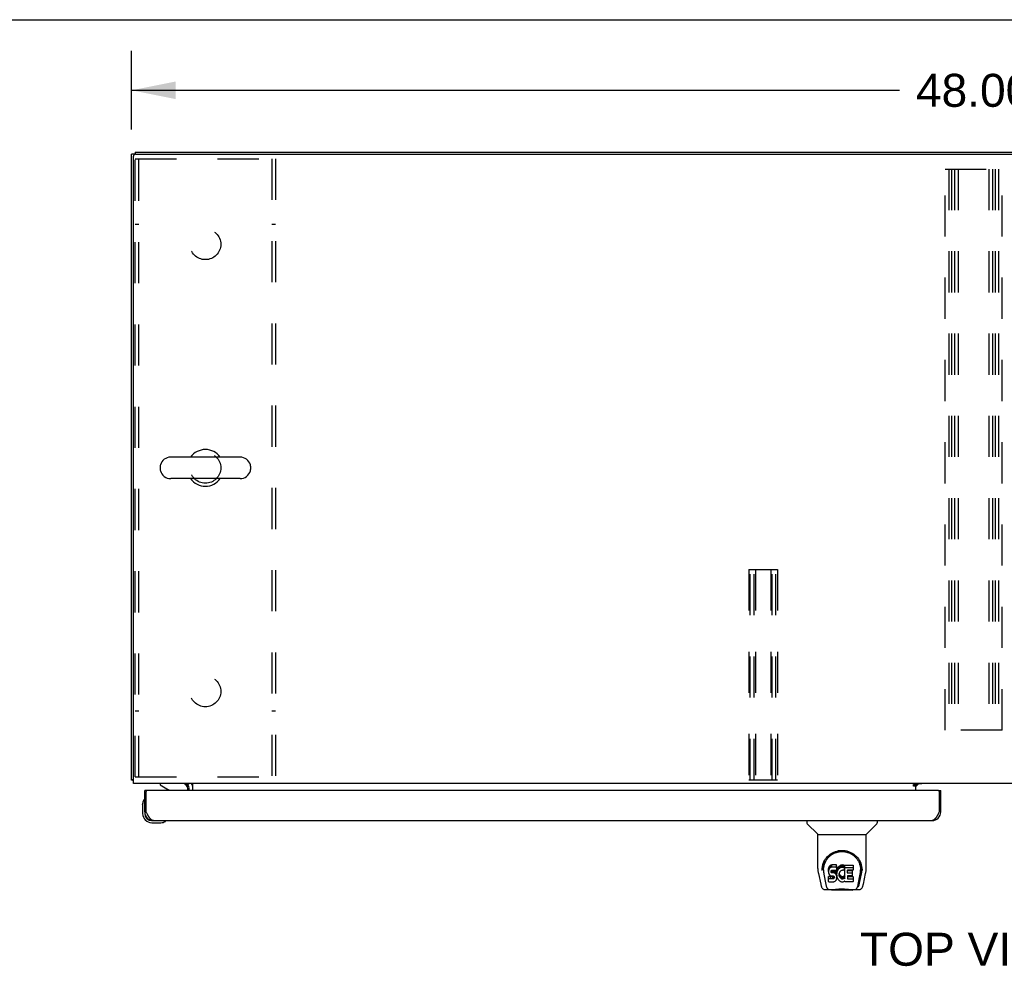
# Model space of a CAD drawing. Header units: inches. Extents: x 0 to 213, y 0 to 138.
# Tile 12 of 16: x 40 to 69, y 111 to 138. Entities that reach past the tile are written whole.
import ezdxf

# ---------------------------------------------------------------- set-up
doc = ezdxf.new("R2010")
doc.units = ezdxf.units.IN
doc.header["$LTSCALE"] = 11.73
doc.header["$MEASUREMENT"] = 0
doc.linetypes.add('HIDDEN', pattern=[0.2, 0.1, -0.1])
doc.layers.get('0').update_dxf_attribs({"linetype": 'CONTINUOUS'})
for name, color, linetype in [('02___PRT_ALL_AXES', 7, 'CONTINUOUS'), ('DEFAULT_2', 8, 'HIDDEN'), ('DIMENSIONS', 7, 'CONTINUOUS')]:
    doc.layers.add(name, color=color, linetype=linetype)
doc.styles.get("Standard").update_dxf_attribs({"font": 'arial.ttf'})
doc.dimstyles.new('DIMSTYLE_1', dxfattribs={"dimtxt": 0.940909, "dimasz": 1.254545, "dimexe": 0.09, "dimexo": 0.07, "dimgap": 0.0375, "dimtad": 0, "dimtih": 1, "dimtoh": 1, "dimzin": 4, "dimdsep": 46, "dimtxsty": 'Standard', "dimblk": '_FILLED', "dimblk1": '_FILLED', "dimblk2": '_FILLED', "dimcen": 0.09, "dimazin": 1, "dimtfac": 1, "dimtdec": 3, "dimtofl": 0, "dimtmove": 0, "dimatfit": 3, "dimldrblk": '_FILLED', "dimfxl": 1, "dimtolj": 1, "dimtzin": 4, "dimarcsym": 0})

# ---------------------------------------------------------------- blocks, each defined once
blk = doc.blocks.new('_FILLED')
at = {"color": 0, "linetype": 'ByBlock'}
blk.add_solid([(0, 0), (-1, 0.2), (-1, -0.2)], dxfattribs=at)
blk = doc.blocks.new('*D1')
at = {"layer": 'DIMENSIONS', "color": 2, "linetype": 'Continuous'}
for p, q in [((43.652, 134.87), (43.652, 137.115)), ((91.652, 134.984), (91.652, 137.115)), ((43.652, 135.986), (65.537, 135.986)), ((91.652, 135.986), (69.766, 135.986))]:
    blk.add_line(p, q, dxfattribs=at)
at = {"layer": 'DIMENSIONS', "color": 2, "linetype": 'Continuous', "xscale": 1.2545454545, "yscale": 1.2545454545, "zscale": 1.2545454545, "rotation": 180}
blk.add_blockref('_FILLED', (43.652, 135.986), dxfattribs=at)
at = {"layer": 'DIMENSIONS', "color": 2, "linetype": 'Continuous', "xscale": 1.2545454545, "yscale": 1.2545454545, "zscale": 1.2545454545}
blk.add_blockref('_FILLED', (91.652, 135.986), dxfattribs=at)
at = {"layer": 'DIMENSIONS', "color": 2, "linetype": 'Continuous', "insert": (67.652, 136.456), "char_height": 0.9409, "width": 3.28794, "attachment_point": 2, "line_spacing_factor": 0.9}
blk.add_mtext('48.00', dxfattribs=at)

msp = doc.modelspace()

# ---------------------------------------------------------------- linework, layer by layer
at = {"color": 7, "linetype": 'Continuous'}
for p, q in [((0, 138), (213.273, 138)), ((43.756, 134.168), (43.652, 134.168)), ((43.756, 134.22), (43.756, 134.168)), ((43.756, 134.22), (91.548, 134.22)), ((46.743, 125.526), (44.768, 125.526)), ((44.468, 125.264), (44.468, 125.177)), ((47.043, 125.264), (47.043, 125.177)), ((46.743, 124.914), (44.768, 124.914)), ((43.704, 116.324), (43.652, 116.324)), ((44.469, 116.22), (44.469, 116.181)), ((45.293, 116.22), (45.259, 116.185)), ((66.006, 116.186), (65.938, 116.186)), ((66.006, 116.14), (66.006, 116.186)), ((66.013, 116.145), (66.077, 116.209)), ((44.089, 116.016), (44.027, 116.016)), ((44.469, 116.181), (44.707, 116.043)), ((45.256, 116.016), (45.256, 116.063)), ((66.652, 116.016), (66.714, 116.016)), ((43.967, 115.622), (43.969, 115.66)), ((43.967, 115.622), (43.967, 115.365)), ((44.013, 115.757), (44.013, 115.757)), ((44.027, 115.409), (44.027, 115.365)), ((44.027, 115.409), (44.069, 115.409)), ((66.714, 115.409), (66.672, 115.409)), ((44.23, 115.162), (44.273, 115.162)), ((44.23, 115.102), (44.486, 115.102)), ((44.615, 115.147), (44.618, 115.148)), ((44.618, 115.148), (44.62, 115.149)), ((62.898, 115.162), (62.898, 115.1)), ((63.207, 114.775), (62.909, 115.072)), ((64.596, 114.775), (64.894, 115.072)), ((64.906, 115.162), (64.906, 115.1)), ((63.213, 114.769), (64.591, 114.769)), ((63.213, 113.797), (63.213, 114.769)), ((64.591, 113.798), (64.591, 114.769)), ((63.338, 113.828), (63.337, 113.765)), ((63.375, 113.755), (63.375, 113.732)), ((63.517, 113.8), (63.515, 113.777)), ((63.515, 113.71), (63.515, 113.777)), ((63.517, 113.734), (63.515, 113.71)), ((63.515, 113.71), (63.516, 113.686)), ((63.516, 113.686), (63.52, 113.663)), ((63.522, 113.824), (63.517, 113.8)), ((63.517, 113.734), (63.517, 113.8)), ((63.522, 113.757), (63.517, 113.734)), ((63.52, 113.663), (63.529, 113.64)), ((63.532, 113.846), (63.522, 113.824)), ((63.522, 113.757), (63.522, 113.824)), ((63.532, 113.78), (63.522, 113.757)), ((63.545, 113.866), (63.532, 113.846)), ((63.532, 113.78), (63.532, 113.846)), ((63.545, 113.799), (63.532, 113.78)), ((63.554, 113.874), (63.545, 113.866)), ((63.545, 113.799), (63.545, 113.866)), ((63.554, 113.807), (63.545, 113.799)), ((63.563, 113.88), (63.554, 113.874)), ((63.554, 113.807), (63.554, 113.874)), ((63.563, 113.814), (63.554, 113.807)), ((63.585, 113.89), (63.563, 113.88)), ((63.563, 113.814), (63.563, 113.88)), ((63.585, 113.823), (63.563, 113.814)), ((63.608, 113.898), (63.585, 113.89)), ((63.585, 113.823), (63.585, 113.89)), ((63.608, 113.831), (63.585, 113.823)), ((63.587, 113.713), (63.589, 113.728)), ((63.587, 113.691), (63.587, 113.713)), ((63.587, 113.698), (63.587, 113.713)), ((63.587, 113.691), (63.587, 113.698)), ((63.59, 113.684), (63.587, 113.691)), ((63.589, 113.728), (63.592, 113.735)), ((63.59, 113.684), (63.59, 113.728)), ((63.594, 113.678), (63.59, 113.684)), ((63.592, 113.735), (63.598, 113.74)), ((63.594, 113.678), (63.594, 113.736)), ((63.6, 113.673), (63.594, 113.678)), ((63.598, 113.74), (63.612, 113.744)), ((63.615, 113.736), (63.6, 113.74)), ((63.6, 113.74), (63.6, 113.74)), ((63.6, 113.673), (63.6, 113.74)), ((63.615, 113.669), (63.6, 113.673)), ((63.748, 113.898), (63.608, 113.898)), ((63.608, 113.831), (63.608, 113.898)), ((63.748, 113.831), (63.608, 113.831)), ((63.612, 113.744), (63.627, 113.745)), ((63.639, 113.737), (63.615, 113.736)), ((63.615, 113.669), (63.615, 113.736)), ((63.639, 113.67), (63.615, 113.669)), ((63.627, 113.745), (63.74, 113.745)), ((63.663, 113.735), (63.639, 113.737)), ((63.639, 113.67), (63.639, 113.737)), ((63.663, 113.669), (63.639, 113.67)), ((63.686, 113.73), (63.663, 113.735)), ((63.663, 113.669), (63.663, 113.735)), ((63.686, 113.664), (63.663, 113.669)), ((63.697, 113.725), (63.686, 113.73)), ((63.686, 113.664), (63.686, 113.73)), ((63.697, 113.659), (63.686, 113.664)), ((63.707, 113.719), (63.697, 113.725)), ((63.697, 113.659), (63.697, 113.725)), ((63.707, 113.652), (63.697, 113.659)), ((63.724, 113.702), (63.707, 113.719)), ((63.707, 113.652), (63.707, 113.719)), ((63.737, 113.682), (63.724, 113.702)), ((63.724, 113.635), (63.724, 113.702)), ((63.747, 113.66), (63.737, 113.682)), ((63.737, 113.615), (63.737, 113.682)), ((63.74, 113.745), (63.746, 113.746)), ((63.746, 113.746), (63.748, 113.751)), ((63.748, 113.656), (63.747, 113.66)), ((63.747, 113.593), (63.747, 113.66)), ((63.75, 113.855), (63.748, 113.898)), ((63.748, 113.831), (63.748, 113.898)), ((63.75, 113.788), (63.748, 113.831)), ((63.748, 113.751), (63.749, 113.764)), ((63.752, 113.734), (63.748, 113.689)), ((63.748, 113.622), (63.748, 113.689)), ((63.752, 113.667), (63.748, 113.622)), ((63.749, 113.764), (63.75, 113.788)), ((63.75, 113.788), (63.75, 113.855)), ((63.756, 113.755), (63.752, 113.734)), ((63.752, 113.667), (63.752, 113.734)), ((63.756, 113.689), (63.752, 113.667)), ((63.762, 113.777), (63.756, 113.755)), ((63.756, 113.689), (63.756, 113.755)), ((63.762, 113.71), (63.756, 113.689)), ((63.771, 113.798), (63.762, 113.777)), ((63.762, 113.71), (63.762, 113.777)), ((63.771, 113.731), (63.762, 113.71)), ((63.782, 113.817), (63.771, 113.798)), ((63.771, 113.731), (63.771, 113.798)), ((63.782, 113.75), (63.771, 113.731)), ((63.795, 113.835), (63.782, 113.817)), ((63.782, 113.75), (63.782, 113.817)), ((63.795, 113.768), (63.782, 113.75)), ((63.809, 113.852), (63.795, 113.835)), ((63.795, 113.768), (63.795, 113.835)), ((63.809, 113.785), (63.795, 113.768)), ((63.826, 113.867), (63.809, 113.852)), ((63.809, 113.785), (63.809, 113.852)), ((63.826, 113.8), (63.809, 113.785)), ((63.821, 113.665), (63.818, 113.638)), ((63.82, 113.657), (63.821, 113.652)), ((63.825, 113.677), (63.821, 113.665)), ((63.831, 113.689), (63.825, 113.677)), ((63.844, 113.88), (63.826, 113.867)), ((63.826, 113.8), (63.826, 113.867)), ((63.844, 113.813), (63.826, 113.8)), ((63.845, 113.712), (63.831, 113.689)), ((63.864, 113.889), (63.844, 113.88)), ((63.844, 113.813), (63.844, 113.88)), ((63.864, 113.822), (63.844, 113.813)), ((63.853, 113.723), (63.845, 113.712)), ((63.864, 113.73), (63.853, 113.723)), ((63.886, 113.894), (63.864, 113.889)), ((63.864, 113.822), (63.864, 113.889)), ((63.886, 113.827), (63.864, 113.822)), ((63.889, 113.741), (63.864, 113.73)), ((63.908, 113.896), (63.886, 113.894)), ((63.886, 113.827), (63.886, 113.894)), ((63.908, 113.829), (63.886, 113.827)), ((63.901, 113.744), (63.889, 113.741)), ((63.915, 113.744), (63.901, 113.744)), ((63.908, 113.896), (63.931, 113.896)), ((63.908, 113.829), (63.908, 113.896)), ((63.931, 113.829), (63.908, 113.829)), ((63.928, 113.741), (63.915, 113.744)), ((63.94, 113.736), (63.928, 113.741)), ((63.942, 113.894), (63.931, 113.896)), ((63.931, 113.829), (63.931, 113.896)), ((63.942, 113.827), (63.931, 113.829)), ((63.952, 113.891), (63.942, 113.894)), ((63.942, 113.827), (63.942, 113.894)), ((63.952, 113.824), (63.942, 113.827)), ((63.973, 113.807), (63.946, 113.738)), ((63.971, 113.879), (63.952, 113.891)), ((63.952, 113.824), (63.952, 113.891)), ((63.971, 113.812), (63.952, 113.824)), ((63.971, 113.879), (63.971, 113.812)), ((63.973, 113.875), (63.973, 113.808)), ((63.981, 113.895), (64.218, 113.895)), ((63.981, 113.504), (63.981, 113.895)), ((63.981, 113.829), (64.218, 113.829)), ((64.051, 113.741), (64.051, 113.673)), ((64.218, 113.745), (64.056, 113.745)), ((64.056, 113.736), (64.187, 113.736)), ((64.056, 113.669), (64.187, 113.669)), ((64.192, 113.731), (64.192, 113.591)), ((64.223, 113.891), (64.223, 113.75)), ((64.465, 113.828), (64.466, 113.765)), ((64.472, 113.755), (64.472, 113.755)), ((64.472, 113.742), (64.472, 113.742)), ((63.228, 113.654), (63.293, 113.349)), ((63.384, 113.634), (63.441, 113.341)), ((63.518, 113.424), (63.518, 113.566)), ((63.582, 113.504), (63.522, 113.503)), ((63.582, 113.571), (63.523, 113.57)), ((63.523, 113.503), (63.523, 113.57)), ((63.523, 113.419), (63.667, 113.419)), ((63.529, 113.64), (63.541, 113.62)), ((63.541, 113.62), (63.558, 113.603)), ((63.558, 113.603), (63.578, 113.59)), ((63.578, 113.59), (63.589, 113.585)), ((63.643, 113.571), (63.582, 113.571)), ((63.582, 113.504), (63.582, 113.571)), ((63.643, 113.504), (63.582, 113.504)), ((63.589, 113.585), (63.6, 113.583)), ((63.6, 113.583), (63.648, 113.583)), ((63.658, 113.572), (63.643, 113.571)), ((63.643, 113.504), (63.643, 113.571)), ((63.658, 113.505), (63.643, 113.504)), ((63.648, 113.583), (63.655, 113.582)), ((63.655, 113.582), (63.662, 113.58)), ((63.664, 113.576), (63.658, 113.572)), ((63.658, 113.505), (63.658, 113.572)), ((63.664, 113.509), (63.658, 113.505)), ((63.662, 113.58), (63.668, 113.575)), ((63.666, 113.577), (63.664, 113.576)), ((63.664, 113.509), (63.664, 113.576)), ((63.67, 113.514), (63.664, 113.509)), ((63.667, 113.419), (63.679, 113.421)), ((63.668, 113.575), (63.673, 113.569)), ((63.67, 113.514), (63.67, 113.574)), ((63.679, 113.526), (63.67, 113.514)), ((63.673, 113.569), (63.68, 113.556)), ((63.679, 113.526), (63.679, 113.558)), ((63.682, 113.533), (63.679, 113.526)), ((63.679, 113.421), (63.69, 113.425)), ((63.68, 113.556), (63.682, 113.541)), ((63.682, 113.533), (63.682, 113.545)), ((63.682, 113.541), (63.682, 113.533)), ((63.69, 113.425), (63.71, 113.439)), ((63.724, 113.635), (63.707, 113.652)), ((63.71, 113.439), (63.727, 113.456)), ((63.737, 113.615), (63.724, 113.635)), ((63.727, 113.456), (63.733, 113.466)), ((63.733, 113.466), (63.739, 113.476)), ((63.747, 113.593), (63.737, 113.615)), ((63.739, 113.476), (63.747, 113.499)), ((63.753, 113.57), (63.747, 113.593)), ((63.747, 113.499), (63.754, 113.522)), ((63.748, 113.622), (63.749, 113.6)), ((63.749, 113.6), (63.752, 113.578)), ((63.752, 113.578), (63.756, 113.556)), ((63.755, 113.546), (63.753, 113.57)), ((63.754, 113.522), (63.755, 113.546)), ((63.755, 113.546), (63.755, 113.56)), ((63.756, 113.556), (63.763, 113.535)), ((63.763, 113.535), (63.785, 113.496)), ((63.785, 113.496), (63.797, 113.477)), ((63.797, 113.477), (63.812, 113.461)), ((63.812, 113.461), (63.828, 113.446)), ((63.818, 113.638), (63.817, 113.611)), ((63.817, 113.611), (63.818, 113.598)), ((63.818, 113.598), (63.818, 113.638)), ((63.818, 113.598), (63.821, 113.585)), ((63.821, 113.652), (63.832, 113.627)), ((63.821, 113.585), (63.821, 113.652)), ((63.821, 113.585), (63.832, 113.56)), ((63.828, 113.446), (63.846, 113.432)), ((63.832, 113.627), (63.845, 113.604)), ((63.832, 113.56), (63.832, 113.627)), ((63.832, 113.56), (63.845, 113.537)), ((63.845, 113.604), (63.854, 113.594)), ((63.845, 113.537), (63.845, 113.604)), ((63.845, 113.537), (63.854, 113.527)), ((63.846, 113.432), (63.856, 113.427)), ((63.854, 113.594), (63.864, 113.585)), ((63.854, 113.527), (63.854, 113.594)), ((63.854, 113.527), (63.864, 113.518)), ((63.856, 113.427), (63.866, 113.423)), ((63.864, 113.585), (63.875, 113.578)), ((63.864, 113.518), (63.864, 113.585)), ((63.864, 113.518), (63.875, 113.511)), ((63.866, 113.423), (63.888, 113.418)), ((63.875, 113.578), (63.887, 113.573)), ((63.875, 113.511), (63.875, 113.578)), ((63.875, 113.511), (63.887, 113.506)), ((63.887, 113.573), (63.901, 113.57)), ((63.887, 113.506), (63.887, 113.573)), ((63.887, 113.506), (63.901, 113.504)), ((63.888, 113.418), (63.91, 113.415)), ((63.901, 113.57), (63.914, 113.57)), ((63.901, 113.504), (63.901, 113.57)), ((63.901, 113.504), (63.914, 113.503)), ((63.91, 113.415), (63.932, 113.418)), ((63.914, 113.57), (63.927, 113.572)), ((63.914, 113.503), (63.914, 113.57)), ((63.914, 113.503), (63.927, 113.505)), ((63.927, 113.572), (63.94, 113.576)), ((63.927, 113.505), (63.927, 113.572)), ((63.927, 113.505), (63.94, 113.509)), ((63.932, 113.418), (63.954, 113.425)), ((63.94, 113.576), (63.952, 113.581)), ((63.94, 113.509), (63.94, 113.576)), ((63.94, 113.509), (63.952, 113.515)), ((63.952, 113.581), (63.963, 113.589)), ((63.952, 113.515), (63.952, 113.581)), ((63.952, 113.515), (63.963, 113.522)), ((63.954, 113.425), (63.972, 113.437)), ((63.963, 113.589), (63.963, 113.522)), ((63.969, 113.588), (63.981, 113.57)), ((63.969, 113.521), (63.981, 113.504)), ((63.972, 113.437), (63.973, 113.437)), ((63.983, 113.437), (63.973, 113.437)), ((63.983, 113.424), (63.983, 113.437)), ((64.219, 113.419), (63.988, 113.419)), ((64.053, 113.582), (64.053, 113.505)), ((64.187, 113.587), (64.057, 113.587)), ((64.057, 113.567), (64.219, 113.567)), ((64.057, 113.5), (64.219, 113.5)), ((64.223, 113.563), (64.223, 113.424)), ((64.362, 113.341), (64.419, 113.631)), ((64.403, 113.377), (64.456, 113.647)), ((64.419, 113.631), (64.419, 113.635)), ((64.51, 113.349), (64.575, 113.654)), ((63.417, 113.194), (63.618, 113.194)), ((63.459, 113.273), (63.451, 113.273)), ((63.457, 113.277), (63.461, 113.267)), ((63.461, 113.266), (63.461, 113.267)), ((63.503, 113.194), (63.502, 113.194)), ((64.195, 113.182), (63.608, 113.182)), ((64.185, 113.194), (64.386, 113.194)), ((64.301, 113.194), (64.3, 113.194)), ((64.342, 113.266), (64.343, 113.267)), ((64.343, 113.267), (64.346, 113.277)), ((64.352, 113.273), (64.344, 113.273))]:
    msp.add_line(p, q, dxfattribs=at)
at = {"color": 3, "linetype": 'Continuous'}
for p, q in [((43.652, 116.324), (43.652, 134.168)), ((43.766, 134.168), (91.537, 134.168)), ((43.704, 116.22), (43.704, 134.106)), ((91.6, 116.22), (43.704, 116.22)), ((45.256, 116.182), (45.257, 116.183)), ((45.257, 116.183), (45.262, 116.189)), ((45.402, 116.016), (45.402, 116.22)), ((65.938, 116.191), (66.006, 116.191)), ((65.938, 116.14), (65.938, 116.191)), ((66.006, 116.191), (66.006, 116.22)), ((66.177, 116.209), (66.006, 116.209)), ((44.027, 115.409), (44.027, 116.016)), ((44.069, 115.409), (44.069, 115.996)), ((66.652, 116.016), (44.089, 116.016)), ((45.256, 116.181), (45.256, 116.182)), ((45.298, 116.016), (45.298, 116.078)), ((66.006, 116.14), (65.938, 116.14)), ((66.006, 116.016), (66.006, 116.14)), ((66.672, 115.996), (66.672, 115.409)), ((66.714, 115.409), (66.714, 116.016)), ((44.082, 115.384), (44.069, 115.409)), ((44.088, 115.372), (44.082, 115.384)), ((44.095, 115.359), (44.088, 115.372)), ((44.102, 115.347), (44.095, 115.359)), ((44.108, 115.335), (44.102, 115.347)), ((66.646, 115.359), (66.639, 115.347)), ((66.652, 115.372), (66.646, 115.359)), ((66.659, 115.384), (66.652, 115.372)), ((66.672, 115.409), (66.659, 115.384)), ((44.273, 115.162), (66.468, 115.162))]:
    msp.add_line(p, q, dxfattribs=at)
for points in [[(43.679, 116.31), (43.676, 116.311), (43.672, 116.312), (43.669, 116.312), (43.666, 116.313), (43.663, 116.314), (43.661, 116.315), (43.658, 116.316), (43.657, 116.317), (43.655, 116.318), (43.654, 116.319), (43.653, 116.32), (43.652, 116.322), (43.652, 116.323), (43.652, 116.324)], [(43.704, 116.305), (43.703, 116.305), (43.699, 116.306), (43.695, 116.307), (43.691, 116.308), (43.687, 116.309), (43.679, 116.31)], [(45.262, 116.189), (45.263, 116.191), (45.265, 116.193), (45.266, 116.195), (45.268, 116.198)], [(45.268, 116.198), (45.27, 116.2), (45.272, 116.202), (45.274, 116.205), (45.276, 116.207), (45.279, 116.209), (45.281, 116.212), (45.283, 116.214), (45.286, 116.216), (45.288, 116.217), (45.29, 116.218), (45.292, 116.219)], [(45.254, 116.18), (45.255, 116.18), (45.255, 116.18), (45.255, 116.181), (45.256, 116.181)], [(66.639, 115.347), (66.633, 115.335), (66.629, 115.329), (66.626, 115.323), (66.623, 115.318), (66.619, 115.312), (66.616, 115.306), (66.613, 115.3), (66.609, 115.295), (66.606, 115.289), (66.603, 115.284), (66.6, 115.279), (66.596, 115.273), (66.593, 115.268), (66.59, 115.263), (66.586, 115.258), (66.583, 115.253), (66.58, 115.248), (66.576, 115.244), (66.573, 115.239), (66.57, 115.235), (66.567, 115.23), (66.563, 115.226), (66.56, 115.222), (66.557, 115.218), (66.553, 115.214), (66.55, 115.21), (66.547, 115.207), (66.543, 115.203), (66.54, 115.2), (66.537, 115.197), (66.534, 115.193), (66.53, 115.191), (66.527, 115.188), (66.524, 115.185), (66.52, 115.182), (66.517, 115.18), (66.514, 115.178), (66.51, 115.176), (66.507, 115.174), (66.504, 115.172), (66.501, 115.17), (66.497, 115.169), (66.494, 115.168), (66.491, 115.166), (66.487, 115.165), (66.484, 115.164), (66.481, 115.164), (66.477, 115.163), (66.474, 115.163), (66.471, 115.163), (66.468, 115.162)], [(44.273, 115.162), (44.27, 115.163), (44.266, 115.163), (44.263, 115.163), (44.26, 115.164), (44.257, 115.164), (44.253, 115.165), (44.25, 115.166), (44.247, 115.168), (44.243, 115.169), (44.24, 115.17), (44.237, 115.172), (44.234, 115.174), (44.23, 115.176), (44.227, 115.178), (44.224, 115.18), (44.22, 115.182), (44.217, 115.185), (44.214, 115.188), (44.21, 115.191), (44.207, 115.193), (44.204, 115.197), (44.201, 115.2), (44.197, 115.203), (44.194, 115.207), (44.191, 115.21), (44.187, 115.214), (44.184, 115.218), (44.181, 115.222), (44.177, 115.226), (44.174, 115.23), (44.171, 115.235), (44.168, 115.239), (44.164, 115.244), (44.161, 115.248), (44.158, 115.253), (44.154, 115.258), (44.151, 115.263), (44.148, 115.268), (44.144, 115.273), (44.141, 115.279), (44.138, 115.284), (44.135, 115.289), (44.131, 115.295), (44.128, 115.3), (44.125, 115.306), (44.121, 115.312), (44.118, 115.318), (44.115, 115.323), (44.111, 115.329), (44.108, 115.335)]]:
    msp.add_lwpolyline(points, dxfattribs=at)
at = {"color": 7, "linetype": 'Continuous'}
for points in [[(44.013, 115.757), (44.013, 115.756), (44.012, 115.754), (44.012, 115.751)], [(44.62, 115.149), (44.621, 115.149), (44.621, 115.149)], [(63.331, 113.755), (63.333, 113.797), (63.341, 113.849), (63.353, 113.898), (63.368, 113.944), (63.386, 113.988), (63.408, 114.029), (63.432, 114.067), (63.459, 114.103), (63.489, 114.136), (63.521, 114.167), (63.555, 114.196), (63.592, 114.221), (63.631, 114.244), (63.672, 114.264), (63.715, 114.281), (63.76, 114.295), (63.805, 114.305), (63.852, 114.311), (63.9, 114.313), (63.947, 114.311), (63.994, 114.305), (64.04, 114.296), (64.084, 114.283), (64.128, 114.266), (64.169, 114.246), (64.208, 114.224), (64.245, 114.198), (64.279, 114.17), (64.311, 114.139), (64.341, 114.106), (64.368, 114.07), (64.393, 114.032), (64.415, 113.992), (64.434, 113.949), (64.449, 113.903), (64.461, 113.854), (64.469, 113.803), (64.472, 113.755)], [(63.375, 113.755), (63.375, 113.775), (63.377, 113.799), (63.379, 113.823), (63.383, 113.847), (63.388, 113.871), (63.393, 113.894), (63.4, 113.917), (63.408, 113.939), (63.416, 113.96), (63.426, 113.981), (63.436, 114.002), (63.447, 114.021), (63.458, 114.04), (63.471, 114.058), (63.483, 114.076), (63.497, 114.092), (63.51, 114.108), (63.524, 114.123), (63.539, 114.137), (63.553, 114.15), (63.568, 114.163), (63.583, 114.175), (63.599, 114.186), (63.615, 114.197), (63.63, 114.207), (63.646, 114.216), (63.662, 114.224)], [(63.662, 114.224), (63.678, 114.232), (63.694, 114.239), (63.71, 114.246), (63.726, 114.252), (63.741, 114.257), (63.757, 114.262), (63.773, 114.266), (63.789, 114.27), (63.805, 114.273), (63.821, 114.276), (63.837, 114.278), (63.853, 114.28), (63.869, 114.281), (63.885, 114.282), (63.901, 114.282), (63.917, 114.282), (63.933, 114.281), (63.949, 114.28), (63.965, 114.278), (63.981, 114.276), (63.997, 114.273), (64.012, 114.27), (64.028, 114.266), (64.044, 114.262), (64.06, 114.257), (64.076, 114.252), (64.092, 114.246), (64.108, 114.24), (64.124, 114.233)], [(64.124, 114.233), (64.14, 114.225), (64.156, 114.216), (64.172, 114.207), (64.188, 114.197), (64.203, 114.187), (64.219, 114.176), (64.234, 114.164), (64.249, 114.151), (64.264, 114.138), (64.278, 114.123), (64.292, 114.108), (64.306, 114.093), (64.32, 114.076), (64.332, 114.059), (64.345, 114.04), (64.356, 114.022), (64.367, 114.002), (64.377, 113.982), (64.387, 113.961), (64.395, 113.939), (64.403, 113.917), (64.41, 113.894), (64.416, 113.871), (64.42, 113.848), (64.424, 113.824), (64.427, 113.8), (64.428, 113.775), (64.429, 113.755)], [(63.213, 113.797), (63.213, 113.77), (63.216, 113.728), (63.222, 113.686), (63.228, 113.654)], [(63.331, 113.742), (63.331, 113.747), (63.331, 113.755)], [(63.375, 113.732), (63.375, 113.716), (63.377, 113.687), (63.38, 113.659), (63.384, 113.634)], [(64.419, 113.635), (64.42, 113.638), (64.421, 113.641), (64.421, 113.644), (64.422, 113.647), (64.422, 113.65), (64.423, 113.653), (64.423, 113.657), (64.424, 113.66), (64.424, 113.664), (64.425, 113.667), (64.425, 113.671), (64.425, 113.675), (64.426, 113.679), (64.426, 113.683), (64.427, 113.687), (64.427, 113.692), (64.427, 113.696), (64.428, 113.7), (64.428, 113.705), (64.428, 113.71), (64.428, 113.715), (64.428, 113.719), (64.428, 113.724), (64.429, 113.729), (64.429, 113.755)], [(64.472, 113.755), (64.472, 113.747), (64.472, 113.742)], [(64.575, 113.654), (64.581, 113.685), (64.587, 113.727), (64.59, 113.77), (64.591, 113.798)], [(63.522, 113.57), (63.522, 113.57), (63.522, 113.57), (63.521, 113.57), (63.521, 113.57), (63.52, 113.57), (63.52, 113.569), (63.52, 113.569), (63.519, 113.569), (63.519, 113.568), (63.519, 113.568), (63.518, 113.568), (63.518, 113.567), (63.518, 113.566), (63.518, 113.566)], [(63.522, 113.503), (63.522, 113.503), (63.522, 113.503), (63.521, 113.503), (63.521, 113.503), (63.52, 113.503), (63.52, 113.503), (63.52, 113.502), (63.519, 113.502), (63.519, 113.502), (63.519, 113.501), (63.518, 113.501), (63.518, 113.5), (63.518, 113.5), (63.518, 113.499)], [(63.293, 113.349), (63.296, 113.334), (63.302, 113.313), (63.308, 113.294), (63.314, 113.278), (63.32, 113.263), (63.328, 113.25), (63.336, 113.237), (63.346, 113.226), (63.356, 113.216), (63.369, 113.207), (63.383, 113.201), (63.397, 113.196), (63.413, 113.194), (63.417, 113.194)], [(63.441, 113.341), (63.443, 113.33), (63.447, 113.316), (63.45, 113.302), (63.453, 113.289), (63.457, 113.277)], [(63.461, 113.266), (63.466, 113.254), (63.472, 113.242), (63.479, 113.231), (63.485, 113.222), (63.493, 113.214), (63.501, 113.207), (63.51, 113.201), (63.52, 113.197), (63.53, 113.195), (63.537, 113.194)], [(63.618, 113.194), (63.639, 113.195), (63.661, 113.196), (63.684, 113.198), (63.709, 113.201), (63.735, 113.204), (63.761, 113.207), (63.789, 113.209), (63.817, 113.212), (63.846, 113.213), (63.875, 113.215), (63.904, 113.215), (63.933, 113.214), (63.962, 113.213), (63.991, 113.211), (64.019, 113.209), (64.046, 113.206), (64.072, 113.203), (64.097, 113.201), (64.121, 113.198), (64.144, 113.196), (64.165, 113.195), (64.185, 113.194)], [(63.618, 113.194), (63.64, 113.195), (63.667, 113.196), (63.694, 113.199), (63.723, 113.202), (63.751, 113.204), (63.78, 113.207), (63.81, 113.21), (63.84, 113.211), (63.871, 113.213), (63.901, 113.213), (63.932, 113.213), (63.962, 113.211), (63.992, 113.21), (64.022, 113.207), (64.051, 113.205), (64.08, 113.202), (64.108, 113.199), (64.136, 113.196), (64.163, 113.195), (64.185, 113.194)], [(64.266, 113.194), (64.274, 113.195), (64.284, 113.197), (64.293, 113.201), (64.302, 113.207), (64.31, 113.213), (64.318, 113.222), (64.324, 113.231), (64.331, 113.242), (64.337, 113.254), (64.342, 113.266)], [(64.346, 113.277), (64.35, 113.289), (64.353, 113.302), (64.357, 113.316), (64.36, 113.33), (64.362, 113.341)], [(64.386, 113.194), (64.401, 113.195), (64.414, 113.198), (64.427, 113.203), (64.438, 113.21), (64.449, 113.218), (64.458, 113.227), (64.467, 113.237), (64.474, 113.247), (64.481, 113.259), (64.487, 113.271), (64.492, 113.285), (64.498, 113.301), (64.503, 113.317), (64.508, 113.336), (64.51, 113.349)]]:
    msp.add_lwpolyline(points, dxfattribs=at)
at = {"color": 3, "linetype": 'Continuous'}
for centre, radius, start, end in [((43.766, 134.106), 0.0625, 90, 180), ((45.155, 116.078), 0.142, 0, 90), ((66.121, 116.105), 0.115, 115.2502, 167.1429), ((44.089, 115.996), 0.02, 90, 180), ((66.652, 115.996), 0.02, 0, 90), ((44.273, 115.409), 0.246, 180, 270), ((66.468, 115.409), 0.246, 270, 360)]:
    msp.add_arc(centre, radius, start, end, dxfattribs=at)
at = {"color": 7, "linetype": 'Continuous'}
for centre, radius, start, end in [((45.756, 125.22), 0.523, 35.8102, 144.1898), ((44.768, 125.22), 0.306, 90, 164.3697), ((46.743, 125.22), 0.306, 15.6303, 90), ((44.612, 125.264), 0.144, 164.3697, 180), ((44.612, 125.177), 0.144, 180, 195.6303), ((46.899, 125.264), 0.144, 0, 15.6303), ((46.899, 125.177), 0.144, 344.3697, 360), ((44.768, 125.22), 0.306, 195.6303, 270), ((45.756, 125.22), 0.523, 215.8091, 324.1909), ((46.743, 125.22), 0.306, 270, 344.3697), ((45.099, 116.063), 0.157, 0, 90), ((45.155, 116.078), 0.246, 0, 35.3265), ((44.657, 115.957), 0.1, 36.5468, 59.908), ((44.217, 115.622), 0.25, 149.1101, 180), ((44.015, 115.742), 0.015, 96.3796, 149.1101), ((44.012, 115.742), 0.015, 0, 83.6204), ((44.23, 115.365), 0.263, 180, 270), ((44.23, 115.365), 0.203, 180, 270), ((44.486, 115.352), 0.25, 270, 300.8899), ((44.607, 115.147), 0.015, 6.3796, 90), ((44.607, 115.151), 0.015, 300.8899, 353.6204), ((62.937, 115.1), 0.0394, 180, 225), ((64.866, 115.1), 0.0394, 315, 360), ((63.221, 114.788), 0.0197, 225, 270), ((64.582, 114.788), 0.0197, 270, 315), ((63.608, 113.202), 0.0197, 203.607, 270), ((64.195, 113.202), 0.0197, 270, 336.393)]:
    msp.add_arc(centre, radius, start, end, dxfattribs=at)
for centre, major_axis, ratio, start_param, end_param in [((63.902, 113.755), (0, 0.565), 0.999848, 1.129542, 1.553352), ((63.902, 113.755), (0, 0.565), 0.999848, 4.519536, 5.157611), ((63.942, 113.74), (0.00448, 0), 1, -1.986921, -0.366491), ((63.968, 113.875), (0, 0.00448), 1, -1.566905, -0.665444), ((63.968, 113.808), (0.00448, 0), 1, 0.003842, 0.905353), ((63.968, 113.808), (0, 0.00448), 1, -1.937287, -1.566955), ((64.056, 113.741), (0, 0.00448), 1, 0, 1.570796), ((64.056, 113.74), (0, 0.00448), 1, 1.570796, 3.141593), ((64.056, 113.673), (0.00448, 0), 1, 3.141593, 4.712389), ((64.187, 113.731), (0, 0.00448), 1, -1.570796, 0), ((64.187, 113.664), (0, 0.00448), 1, -1.570796, 0), ((64.218, 113.891), (0, 0.00448), 1, -1.570796, 0), ((64.218, 113.824), (0, 0.00448), 1, -1.570796, 0), ((64.218, 113.75), (0, 0.00448), 1, -3.141593, -1.570796), ((63.523, 113.424), (0.00483, 0), 1, 3.141593, 4.712389), ((63.966, 113.585), (0, 0.00448), 1, -0.975826, 0.651783), ((63.966, 113.519), (0, 0.00448), 1, -0.975826, 0.651783), ((63.988, 113.424), (0, 0.00448), 1, 1.570796, 3.141593), ((64.057, 113.582), (0, 0.00448), 1, 0, 1.570796), ((64.057, 113.572), (0, 0.00448), 1, 1.570796, 3.141593), ((64.057, 113.505), (0.00448, 0), 1, 3.141593, 4.712389), ((64.187, 113.591), (0.00448, 0), 1, -1.570796, 0), ((64.219, 113.563), (0, 0.00448), 1, -1.570796, 0), ((64.219, 113.496), (0, 0.00448), 1, -1.570796, 0), ((64.219, 113.424), (0, 0.00448), 1, -3.141593, -1.570796), ((64.345, 113.627), (-0.007, 0.354), 0.213027, -3.145575, -2.360177)]:
    msp.add_ellipse(centre, major_axis=major_axis, ratio=ratio, start_param=start_param, end_param=end_param, dxfattribs=at)
at = {"layer": '02___PRT_ALL_AXES', "color": 3, "linetype": 'Continuous'}
msp.add_line((66.177, 116.209), (66.177, 116.22), dxfattribs=at)
at = {"layer": '02___PRT_ALL_AXES', "color": 8, "linetype": 'HIDDEN'}
for centre in [(45.756, 131.595), (45.756, 125.22), (45.756, 118.845)]:
    msp.add_circle(centre, 0.438, dxfattribs=at)
at = {"layer": 'DEFAULT_2', "color": 8, "linetype": 'HIDDEN'}
for p, q in [((43.756, 116.408), (43.756, 134.033)), ((43.756, 134.033), (47.756, 134.033)), ((43.86, 116.408), (43.86, 134.033)), ((47.652, 134.033), (47.652, 116.408)), ((47.756, 134.033), (47.756, 116.408)), ((66.839, 117.741), (66.839, 133.741)), ((66.839, 133.741), (68.464, 133.741)), ((66.943, 133.741), (66.943, 117.741)), ((67.02, 133.741), (67.02, 117.741)), ((67.11, 133.741), (67.11, 117.741)), ((67.214, 133.741), (67.214, 117.741)), ((68.089, 133.741), (68.089, 117.741)), ((68.193, 133.741), (68.193, 117.741)), ((68.27, 133.741), (68.27, 117.741)), ((68.36, 133.741), (68.36, 117.741)), ((68.464, 117.741), (68.464, 133.741)), ((43.86, 132.158), (43.756, 132.158)), ((47.756, 132.158), (47.652, 132.158)), ((61.245, 122.324), (61.245, 116.324)), ((61.245, 122.324), (62.058, 122.324)), ((61.285, 116.324), (61.285, 122.324)), ((61.393, 116.324), (61.393, 122.324)), ((61.433, 122.324), (61.433, 116.324)), ((61.87, 122.324), (61.87, 116.324)), ((61.91, 116.324), (61.91, 122.324)), ((62.018, 116.324), (62.018, 122.324)), ((62.058, 122.324), (62.058, 116.324)), ((43.86, 118.283), (43.756, 118.283)), ((47.756, 118.283), (47.652, 118.283)), ((68.464, 117.741), (66.839, 117.741)), ((43.756, 116.408), (47.756, 116.408)), ((61.245, 116.324), (62.058, 116.324))]:
    msp.add_line(p, q, dxfattribs=at)

# ---------------------------------------------------------------- texts
at = {"layer": 'DIMENSIONS', "color": 2, "linetype": 'Continuous', "insert": (67.626, 111.964), "char_height": 0.9409, "width": 6.41147, "attachment_point": 2, "line_spacing_factor": 0.9}
msp.add_mtext('TOP VIEW', dxfattribs=at)

# ---------------------------------------------------------------- dimensions: what is measured, and where the dimension line sits
at = {"layer": 'DIMENSIONS', "color": 2, "linetype": 'Continuous'}
dim = msp.add_linear_dim(base=(91.652, 135.986), p1=(43.652, 137.185), p2=(91.652, 137.185), dimstyle='DIMSTYLE_1', dxfattribs=at)
dim.commit()
dim.dimension.update_dxf_attribs({"geometry": '*D1', "text_midpoint": (67.627, 135.98), "dimtype": 160})

doc.saveas('drawing.dxf')
